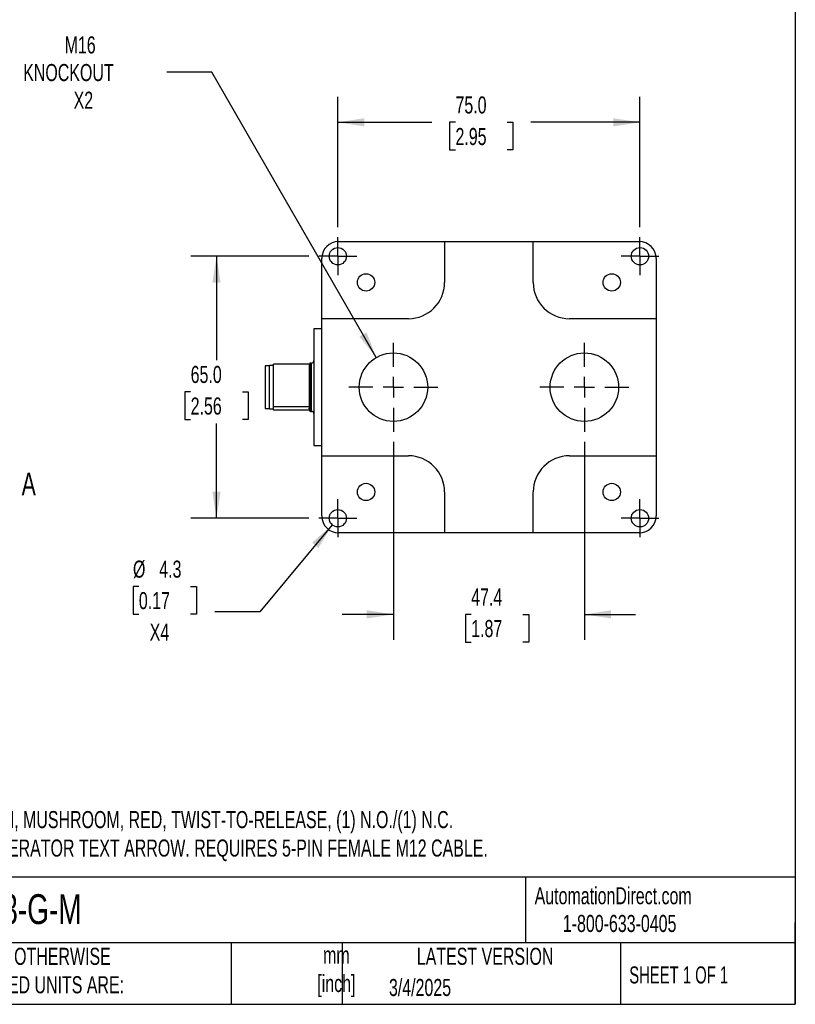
# Model space of a CAD drawing. Header units: millimetres. Extents: x 13 to 546, y 13 to 419.
# Tile 15 of 20: x 354 to 546, y 13 to 257. Entities that reach past the tile are written whole.
import ezdxf

# ---------------------------------------------------------------- set-up
doc = ezdxf.new("R2010")
doc.units = ezdxf.units.MM
doc.header["$LTSCALE"] = 2
doc.linetypes.add('SLD-Center', pattern=[19.05, 15.24, -1.27, 1.27, -1.27])
doc.linetypes.add('SLD-Solid', pattern=[0])
doc.layers.add('CENTER', color=40, linetype='SLD-Center')
doc.layers.add('DIMENSIONS', color=140, linetype='SLD-Solid', lineweight=25)
doc.layers.add('TEXT', color=140, linetype='SLD-Solid', lineweight=25)
doc.styles.add('SLDTEXTSTYLE0', font='TXT', dxfattribs={"width": 0.7})
doc.styles.add('SLDTEXTSTYLE1', font='TXT', dxfattribs={"width": 0.65})
doc.dimstyles.new('SLDDIMSTYLE0', dxfattribs={"dimtxt": 4.316016, "dimasz": 6.604, "dimexe": 0, "dimexo": 0.0625, "dimgap": 1.079004, "dimtad": 0, "dimtih": 1, "dimtoh": 1, "dimrnd": 1e-09, "dimzin": 4, "dimdsep": 46, "dimtxsty": 'SLDTEXTSTYLE0', "dimsah": 1, "dimcen": 0.09, "dimadec": 0, "dimazin": 1, "dimtfac": 1, "dimtofl": 0, "dimtmove": 0, "dimatfit": 3, "dimfxl": 0, "dimfrac": 2, "dimtolj": 1, "dimtzin": 12, "dimarcsym": 0})
doc.dimstyles.new('SLDDIMSTYLE2', dxfattribs={"dimtxt": 4.316016, "dimasz": 6.604, "dimexe": 0, "dimexo": 0.0625, "dimgap": 1.079004, "dimtad": 0, "dimtih": 1, "dimtoh": 1, "dimrnd": 1e-09, "dimzin": 12, "dimdsep": 46, "dimtxsty": 'SLDTEXTSTYLE0', "dimsah": 1, "dimcen": 0.09, "dimadec": 0, "dimazin": 3, "dimtfac": 1, "dimtmove": 0, "dimatfit": 0, "dimfxl": 0, "dimfrac": 2, "dimtolj": 1, "dimtzin": 12, "dimarcsym": 0})
doc.dimstyles.new('SLDDIMSTYLE4', dxfattribs={"dimtxt": 4.316016, "dimasz": 6.604, "dimexe": 0, "dimexo": 0.0625, "dimgap": 1.079004, "dimtad": 0, "dimtih": 1, "dimtoh": 1, "dimrnd": 1e-09, "dimzin": 12, "dimdsep": 46, "dimtxsty": 'SLDTEXTSTYLE0', "dimsah": 1, "dimcen": 0, "dimadec": 0, "dimazin": 3, "dimtfac": 1, "dimtofl": 0, "dimtmove": 0, "dimatfit": 3, "dimfxl": 0, "dimfrac": 2, "dimtolj": 1, "dimtzin": 12, "dimarcsym": 0})
doc.dimstyles.new('SLDDIMSTYLE5', dxfattribs={"dimtxt": 4.316016, "dimasz": 6.604, "dimexe": 0, "dimexo": 0.0625, "dimgap": 1.079004, "dimtad": 0, "dimtih": 1, "dimtoh": 1, "dimrnd": 1e-09, "dimzin": 12, "dimdsep": 46, "dimtxsty": 'SLDTEXTSTYLE0', "dimsah": 1, "dimcen": 0, "dimadec": 0, "dimazin": 3, "dimtfac": 1, "dimtofl": 0, "dimtmove": 0, "dimatfit": 3, "dimfxl": 0, "dimfrac": 2, "dimtolj": 1, "dimtzin": 12, "dimarcsym": 0})

# ---------------------------------------------------------------- blocks, each defined once
blk = doc.blocks.new('_D_9')
at = {"layer": 'DIMENSIONS'}
for p, q in [((401.22, 243.95), (390.1, 243.95)), ((442.09, 173.16), (401.22, 243.95))]:
    blk.add_line(p, q, dxfattribs=at)
blk.add_solid([(442.09, 173.16), (439.66, 179.39), (437.9, 178.37)], dxfattribs=at)
at = {"layer": 'DIMENSIONS', "char_height": 4.233, "attachment_point": 1, "style": 'SLDTEXTSTYLE0'}
for s, insert in [('M16', (364.71, 252.84)), ('KNOCKOUT', (354.43, 245.98)), ('X2', (366.95, 239.12))]:
    blk.add_mtext(s, dxfattribs=dict(at, insert=insert))
blk = doc.blocks.new('_D_10')
at = {"layer": 'DIMENSIONS'}
for p, q in [((425.31, 198.3), (396.07, 198.3)), ((402.42, 198.3), (402.42, 172.48)), ((396, 164.65), (394.55, 164.65)), ((394.55, 164.65), (394.55, 157.79)), ((408.83, 164.65), (410.28, 164.65)), ((410.28, 164.65), (410.28, 157.79)), ((394.55, 157.79), (396, 157.79)), ((402.42, 133.3), (402.42, 156.83)), ((410.28, 157.79), (408.83, 157.79)), ((425.31, 133.3), (396.07, 133.3))]:
    blk.add_line(p, q, dxfattribs=at)
for points in [[(402.42, 198.3), (401.4, 191.7), (403.43, 191.7)], [(402.42, 133.3), (403.43, 139.9), (401.4, 139.9)]]:
    blk.add_solid(points, dxfattribs=at)
at = {"layer": 'DIMENSIONS', "char_height": 4.233, "attachment_point": 1, "style": 'SLDTEXTSTYLE0'}
for s, insert in [('65.0', (396, 171.08)), ('2.56', (396, 163.25))]:
    blk.add_mtext(s, dxfattribs=dict(at, insert=insert))
blk = doc.blocks.new('_D_11')
at = {"layer": 'DIMENSIONS'}
for p, q in [((432.54, 205.53), (432.54, 237.87)), ((507.54, 205.53), (507.54, 237.87)), ((432.54, 231.52), (455.89, 231.52)), ((461.74, 231.52), (460.29, 231.52)), ((460.29, 231.52), (460.29, 224.66)), ((474.56, 231.52), (476.01, 231.52)), ((476.01, 231.52), (476.01, 224.66)), ((507.54, 231.52), (480.41, 231.52)), ((460.29, 224.66), (461.74, 224.66)), ((476.01, 224.66), (474.56, 224.66))]:
    blk.add_line(p, q, dxfattribs=at)
for points in [[(432.54, 231.52), (439.14, 230.5), (439.14, 232.53)], [(507.54, 231.52), (500.93, 232.53), (500.93, 230.5)]]:
    blk.add_solid(points, dxfattribs=at)
at = {"layer": 'DIMENSIONS', "char_height": 4.233, "attachment_point": 1, "style": 'SLDTEXTSTYLE0'}
for s, insert in [('75.0', (461.74, 237.94)), ('2.95', (461.74, 230.11))]:
    blk.add_mtext(s, dxfattribs=dict(at, insert=insert))
blk = doc.blocks.new('_D_12')
at = {"layer": 'DIMENSIONS'}
for p, q in [((431.16, 131.65), (413.16, 110.1)), ((383.14, 116.37), (381.69, 116.37)), ((381.69, 116.37), (381.69, 109.51)), ((395.97, 116.37), (397.42, 116.37)), ((397.42, 116.37), (397.42, 109.51)), ((413.16, 110.1), (402.04, 110.1)), ((381.69, 109.51), (383.14, 109.51)), ((397.42, 109.51), (395.97, 109.51))]:
    blk.add_line(p, q, dxfattribs=at)
blk.add_solid([(431.16, 131.65), (426.14, 127.23), (427.7, 125.93)], dxfattribs=at)
at = {"layer": 'DIMENSIONS', "char_height": 4.233, "attachment_point": 1, "style": 'SLDTEXTSTYLE0'}
for s, insert in [('%%c', (381.68, 122.79)), ('4.3', (388.2, 122.79)), ('0.17', (383.14, 114.97)), ('X4', (385.83, 107.14))]:
    blk.add_mtext(s, dxfattribs=dict(at, insert=insert))
blk = doc.blocks.new('_D_13')
at = {"layer": 'DIMENSIONS'}
for p, q in [((446.34, 152.22), (446.34, 103.09)), ((493.74, 152.22), (493.74, 103.09)), ((446.34, 109.44), (433.64, 109.44)), ((465.64, 109.44), (464.19, 109.44)), ((464.19, 109.44), (464.19, 102.58)), ((478.47, 109.44), (479.92, 109.44)), ((479.92, 109.44), (479.92, 102.58)), ((493.74, 109.44), (506.44, 109.44)), ((464.19, 102.58), (465.64, 102.58)), ((479.92, 102.58), (478.47, 102.58))]:
    blk.add_line(p, q, dxfattribs=at)
for points in [[(446.34, 109.44), (439.73, 110.46), (439.73, 108.43)], [(493.74, 109.44), (500.34, 108.43), (500.34, 110.46)]]:
    blk.add_solid(points, dxfattribs=at)
at = {"layer": 'DIMENSIONS', "char_height": 4.233, "attachment_point": 1, "style": 'SLDTEXTSTYLE0'}
for s, insert in [('47.4', (465.64, 115.87)), ('1.87', (465.64, 108.04))]:
    blk.add_mtext(s, dxfattribs=dict(at, insert=insert))
blk = doc.blocks.new('SW_CENTERMARKSYMBOL_9')
at = {"layer": 'CENTER', "color": 0}
for p, q in [((0, 2.54), (0, 4.69)), ((0, 0), (0, 2.54)), ((-2.54, 0), (-4.69, 0)), ((0, 0), (-2.54, 0)), ((0, 0), (0, -2.54)), ((0, 0), (2.54, 0)), ((2.54, 0), (4.69, 0)), ((0, -2.54), (0, -4.69))]:
    blk.add_line(p, q, dxfattribs=at)
blk = doc.blocks.new('SW_CENTERMARKSYMBOL_10')
at = {"layer": 'CENTER', "color": 0}
for p, q in [((0, 2.54), (0, 4.69)), ((0, 0), (0, 2.54)), ((-2.54, 0), (-4.69, 0)), ((0, 0), (-2.54, 0)), ((0, 0), (0, -2.54)), ((0, 0), (2.54, 0)), ((2.54, 0), (4.69, 0)), ((0, -2.54), (0, -4.69))]:
    blk.add_line(p, q, dxfattribs=at)
blk = doc.blocks.new('SW_CENTERMARKSYMBOL_11')
at = {"layer": 'CENTER', "color": 0}
for p, q in [((0, 2.54), (0, 4.69)), ((0, 0), (0, 2.54)), ((-2.54, 0), (-4.69, 0)), ((0, 0), (-2.54, 0)), ((0, 0), (0, -2.54)), ((0, 0), (2.54, 0)), ((2.54, 0), (4.69, 0)), ((0, -2.54), (0, -4.69))]:
    blk.add_line(p, q, dxfattribs=at)
blk = doc.blocks.new('SW_CENTERMARKSYMBOL_12')
at = {"layer": 'CENTER', "color": 0}
for p, q in [((0, 2.54), (0, 4.69)), ((0, 0), (0, 2.54)), ((-2.54, 0), (-4.69, 0)), ((0, 0), (-2.54, 0)), ((0, 0), (0, -2.54)), ((0, 0), (2.54, 0)), ((2.54, 0), (4.69, 0)), ((0, -2.54), (0, -4.69))]:
    blk.add_line(p, q, dxfattribs=at)
blk = doc.blocks.new('SW_CENTERMARKSYMBOL_13')
at = {"layer": 'CENTER', "color": 0}
for p, q in [((0, 5.08), (0, 11.04)), ((0, 0), (0, 2.54)), ((-5.08, 0), (-11.04, 0)), ((0, 0), (-2.54, 0)), ((0, 0), (0, -2.54)), ((0, 0), (2.54, 0)), ((5.08, 0), (11.04, 0)), ((0, -5.08), (0, -11.04))]:
    blk.add_line(p, q, dxfattribs=at)
blk = doc.blocks.new('SW_CENTERMARKSYMBOL_14')
at = {"layer": 'CENTER', "color": 0}
for p, q in [((0, 5.08), (0, 11.04)), ((0, 0), (0, 2.54)), ((-5.08, 0), (-11.04, 0)), ((0, 0), (-2.54, 0)), ((0, 0), (0, -2.54)), ((0, 0), (2.54, 0)), ((5.08, 0), (11.04, 0)), ((0, -5.08), (0, -11.04))]:
    blk.add_line(p, q, dxfattribs=at)

msp = doc.modelspace()

# ---------------------------------------------------------------- linework, layer by layer
for p, q in [((432.736, 201.948), (459.036, 201.948)), ((459.036, 201.948), (459.036, 191.801)), ((459.036, 201.945), (481.036, 201.945)), ((481.036, 191.801), (481.036, 201.948)), ((481.036, 201.948), (507.336, 201.948)), ((428.536, 182.801), (428.536, 197.748)), ((511.536, 197.748), (511.536, 182.801)), ((450.036, 182.801), (428.536, 182.801)), ((428.536, 148.801), (428.536, 182.801)), ((511.536, 182.801), (490.036, 182.801)), ((511.536, 182.801), (511.536, 148.801)), ((428.536, 180.301), (426.536, 180.301)), ((426.536, 180.301), (426.536, 151.301)), ((415.536, 171.101), (414.486, 171.101)), ((414.486, 171.101), (414.486, 166.697)), ((416.536, 171.151), (415.536, 171.151)), ((415.536, 166.705), (415.536, 171.151)), ((425.536, 171.533), (416.536, 171.533)), ((416.536, 160.987), (416.536, 171.533)), ((425.536, 160.987), (425.536, 171.533)), ((426.036, 171.801), (425.736, 171.801)), ((425.736, 171.801), (425.736, 166.815)), ((426.036, 166.815), (426.036, 171.801)), ((414.486, 166.697), (414.486, 160.501)), ((415.536, 160.451), (415.536, 166.705)), ((425.736, 166.815), (425.736, 159.801)), ((426.036, 159.801), (426.036, 166.815)), ((414.486, 160.501), (415.536, 160.501)), ((415.536, 160.451), (416.536, 160.451)), ((416.536, 160.987), (425.536, 160.987)), ((416.536, 160.528), (416.536, 160.987)), ((416.536, 160.068), (416.536, 160.528)), ((425.536, 160.068), (416.536, 160.068)), ((425.536, 160.906), (425.536, 160.987)), ((425.736, 159.801), (426.036, 159.801)), ((426.536, 151.301), (428.536, 151.301)), ((428.536, 148.801), (450.036, 148.801)), ((428.536, 133.853), (428.536, 148.801)), ((490.036, 148.801), (511.536, 148.801)), ((511.536, 148.801), (511.536, 133.853)), ((459.036, 139.801), (459.036, 129.653)), ((481.036, 129.653), (481.036, 139.801)), ((459.036, 129.653), (432.736, 129.653)), ((481.036, 129.656), (459.036, 129.656)), ((507.336, 129.653), (481.036, 129.653))]:
    msp.add_line(p, q)
for centre, radius in [((432.536, 198.301), 2.15), ((507.536, 198.301), 2.15), ((439.536, 191.801), 2.15), ((500.536, 191.801), 2.15), ((446.336, 165.801), 8.5), ((493.736, 165.801), 8.5), ((439.536, 139.801), 2.15), ((500.536, 139.801), 2.15), ((432.536, 133.301), 2.15), ((507.536, 133.301), 2.15)]:
    msp.add_circle(centre, radius)
for centre, radius, start, end in [((450.036, 191.801), 9, 270, 0), ((490.036, 191.801), 9, 180, 270), ((425.736, 171.601), 0.2, 90, 180), ((426.036, 172.301), 0.5, 270, 0), ((425.736, 160.001), 0.2, 180, 270), ((426.036, 159.301), 0.5, 0, 90), ((450.036, 139.801), 9, 0, 90), ((490.036, 139.801), 9, 90, 180)]:
    msp.add_arc(centre, radius, start, end)
for centre, major_axis, start_param, end_param in [((432.736, 197.748), (0, 4.2), 0, 1.5707963), ((507.336, 197.748), (0, 4.2), 4.712389, 6.2831853), ((432.736, 133.853), (0, -4.2), 4.712389, 6.2831853), ((507.336, 133.853), (0, -4.2), 0, 1.5707963)]:
    msp.add_ellipse(centre, major_axis=major_axis, ratio=0.9999831, start_param=start_param, end_param=end_param)
for points, knots in [([(425.536, 160.777), (425.536, 160.735), (425.507, 160.693), (425.431, 160.61), (425.384, 160.569), (425.336, 160.528)], [0, 0, 0, 0, 0.5, 0.5, 1, 1, 1, 1]), ([(425.491, 160.372), (425.474, 160.393), (425.434, 160.445), (425.372, 160.496), (425.337, 160.527), (425.336, 160.528)], [0, 0, 0, 0, 0.4052696, 0.9842847, 1, 1, 1, 1]), ([(425.536, 160.906), (425.536, 160.886), (425.536, 160.667), (425.536, 160.336), (425.536, 160.048), (425.536, 160.02), (425.536, 160.007)], [0, 0, 0, 0, 0.03455258, 0.37674688, 0.69960226, 1, 1, 1, 1])]:
    msp.add_open_spline(points, degree=3, knots=knots)
at = {"layer": 'TEXT'}
for p, q in [((546.1, 419.1), (546.1, 12.7)), ((546.1, 44.252), (12.7, 44.252)), ((479.151, 44.252), (479.151, 27.94)), ((546.1, 12.7), (546.1, 33.02)), ((546.1, 27.94), (12.7, 27.94)), ((406.049, 27.94), (406.049, 12.7)), ((433.624, 27.94), (433.624, 12.7)), ((502.697, 27.94), (502.697, 12.7)), ((12.7, 12.7), (546.1, 12.7))]:
    msp.add_line(p, q, dxfattribs=at)

# ---------------------------------------------------------------- block references
at = {"layer": 'CENTER'}
for name, p in [('SW_CENTERMARKSYMBOL_9', (432.536, 198.301)), ('SW_CENTERMARKSYMBOL_12', (507.536, 198.301)), ('SW_CENTERMARKSYMBOL_13', (446.336, 165.801)), ('SW_CENTERMARKSYMBOL_14', (493.736, 165.801)), ('SW_CENTERMARKSYMBOL_10', (432.536, 133.301)), ('SW_CENTERMARKSYMBOL_11', (507.536, 133.301))]:
    msp.add_blockref(name, p, dxfattribs=at)

# ---------------------------------------------------------------- texts
at = {"layer": 'TEXT'}
for s, insert, char_height, attachment_point, style in [('A', (354.042, 144.604), 5.644, 1, 'SLDTEXTSTYLE0'), ('(1) PUSHBUTTON, MUSHROOM, RED, TWIST-TO-RELEASE, (1) N.O./(1) N.C. ^JCONTACT(s), OPERATOR TEXT ARROW. REQUIRES 5-PIN FEMALE M12 CABLE.', (318.949, 60.643), 4.233333, 1, 'SLDTEXTSTYLE0'), ('AutomationDirect.com', (481.39, 41.753), 4.23333, 1, 'SLDTEXTSTYLE0'), ('SB115-013-G-M', (318.415, 40.013), 7.40833, 1, 'SLDTEXTSTYLE0'), ('1-800-633-0405', (488.383, 34.874), 4.23333, 1, 'SLDTEXTSTYLE0'), ('UNLESS OTHERWISE ^JSPECIFIED UNITS ARE:', (335.216, 26.721), 4.23333, 1, 'SLDTEXTSTYLE0'), ('mm^J[inch]', (432.17, 27.039), 4.2333, 2, 'SLDTEXTSTYLE0'), ('LATEST VERSION', (469.104, 26.728), 4.23333, 2, 'SLDTEXTSTYLE0'), ('SHEET 1 OF 1', (504.883, 22.103), 4.23333, 1, 'SLDTEXTSTYLE1'), ('3/4/2025', (445.226, 18.994), 4.2333, 1, 'SLDTEXTSTYLE0')]:
    msp.add_mtext(s, dxfattribs=dict(at, insert=insert, char_height=char_height, attachment_point=attachment_point, style=style))

# ---------------------------------------------------------------- dimensions: what is measured, and where the dimension line sits
at = {"layer": 'DIMENSIONS'}
dim = msp.add_diameter_dim_2p(p1=(450.586, 158.439), p2=(442.086, 173.162), text='M16\\PKNOCKOUT\\PX2', dimstyle='SLDDIMSTYLE4', override={"dimpost": '<>'}, dxfattribs=at)
dim.commit()
dim.dimension.update_dxf_attribs({"geometry": '_D_9', "text_midpoint": (370.682, 243.95), "dimtype": 163})
for base, p1, p2, dimstyle, picture, middle in [((507.536, 231.517), (432.536, 202.991), (507.536, 202.991), 'SLDDIMSTYLE0', '_D_11', (468.148, 231.517)), ((493.736, 109.443), (446.336, 154.761), (493.736, 154.761), 'SLDDIMSTYLE2', '_D_13', (472.056, 109.443))]:
    dim = msp.add_linear_dim(base=base, p1=p1, p2=p2, dimstyle=dimstyle, dxfattribs=at)
    dim.commit()
    dim.dimension.update_dxf_attribs({"geometry": picture, "text_midpoint": middle, "dimtype": 160})
dim = msp.add_linear_dim(base=(402.416, 133.301), p1=(427.846, 198.301), p2=(427.846, 133.301), angle=90, dimstyle='SLDDIMSTYLE0', dxfattribs=at)
dim.commit()
dim.dimension.update_dxf_attribs({"geometry": '_D_10', "text_midpoint": (402.416, 164.652), "dimtype": 160})
dim = msp.add_diameter_dim_2p(p1=(433.915, 134.95), p2=(431.158, 131.651), text='<>\\PX4', dimstyle='SLDDIMSTYLE5', dxfattribs=at)
dim.commit()
dim.dimension.update_dxf_attribs({"geometry": '_D_12', "text_midpoint": (389.557, 112.332), "dimtype": 163})

doc.saveas('drawing.dxf')
